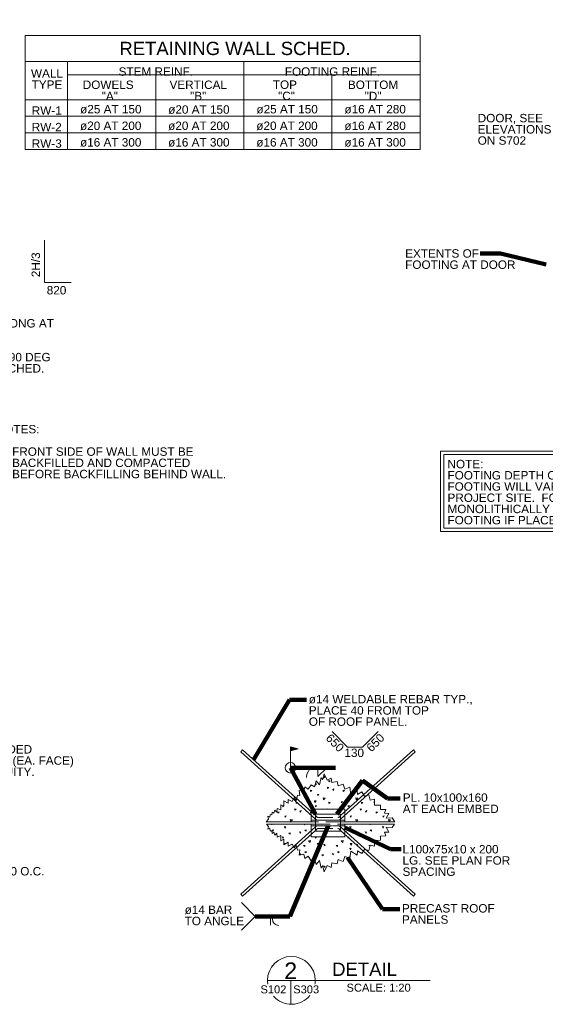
# Model space of a CAD drawing. Header units: inches. Extents: x 190401 to 201534, y 382357 to 388963.
# Tile 3 of 5: x 194224 to 197399, y 383016 to 388963. Entities that reach past the tile are written whole.
import ezdxf

# ---------------------------------------------------------------- set-up
doc = ezdxf.new("R2010")
doc.units = ezdxf.units.IN
doc.header["$MEASUREMENT"] = 0
doc.linetypes.add('DGN3', pattern=[132.8424, 88.5616, -44.2808])
for name, color, linetype, lineweight in [('G-ANN-TTLB', 7, 'Continuous', 0), ('G-ANNO-DIM', 1, 'Continuous', 0), ('G-ANNO-TEXT', 7, 'Continuous', 0), ('Level 1', 7, 'Continuous', 0), ('S-REIN-RBAR', 5, 'Continuous', 13)]:
    doc.layers.add(name, color=color, linetype=linetype, lineweight=lineweight)
doc.styles.add("3 4 1'-0", font='arial.ttf', dxfattribs={"height": 50.8})
doc.styles.get("Standard").update_dxf_attribs({"font": 'ARCHSTYL.shx', "width": 0.75, "height": 50.8})
doc.styles.add('SUBTITLE 4.7625', font='romans.shx', dxfattribs={"width": 0.8, "height": 4762.5})
doc.styles.add('TITLE20', font='simplex.shx', dxfattribs={"height": 127000})
doc.dimstyles.new('1 20', dxfattribs={"dimtxt": 50.8, "dimasz": 76.2, "dimexe": 25.4, "dimexo": 25.4, "dimgap": 25.4, "dimtad": 1, "dimdec": 0, "dimzin": 11, "dimdsep": 46, "dimtxsty": "3 4 1'-0", "dimblk1": 'OBLIQUE', "dimblk2": 'OBLIQUE', "dimsah": 1, "dimcen": 0, "dimadec": 4, "dimazin": 3, "dimtfac": 1, "dimtdec": 0, "dimtix": 1, "dimtofl": 0, "dimtmove": 0, "dimatfit": 3, "dimfxl": 1, "dimtolj": 1, "dimtzin": 0, "dimarcsym": 0})

# ---------------------------------------------------------------- blocks, each defined once
blk = doc.blocks.new('all_around1')
at = {"layer": 'Level 1'}
blk.add_circle((0, 0), 31.8, dxfattribs=at)
blk = doc.blocks.new('field2')
at = {"layer": 'Level 1'}
for p, q in [((0, 0), (0, 127)), ((47.6, 114.3), (0, 127)), ((47.6, 114.3), (0, 101.5))]:
    blk.add_line(p, q, dxfattribs=at)
at = {"layer": 'Level 1', "extrusion": (0, 0, -1), "flags": 128}
for points in [[(-1, 125.7), (-43.6, 114.3), (-1, 102.8), (-1, 125.7)], [(-2, 124.4), (-39.7, 114.3), (-2, 104.2), (-2, 124.4)], [(-3, 123), (-35.8, 114.3), (-3, 105.5), (-3, 123)], [(-4.1, 121.7), (-31.9, 114.3), (-4.1, 106.8), (-4.1, 121.7)], [(-5.1, 120.4), (-27.9, 114.3), (-5.1, 108.1), (-5.1, 120.4)], [(-6.1, 119.1), (-24, 114.3), (-6.1, 109.5), (-6.1, 119.1)], [(-7.1, 110.8), (-7.1, 117.7), (-20.1, 114.3), (-7.1, 110.8)], [(-8.1, 112.1), (-8.1, 116.4), (-16.2, 114.3), (-8.1, 112.1)], [(-9.1, 113.4), (-9.1, 115.1), (-12.2, 114.3), (-9.1, 113.4)]]:
    blk.add_lwpolyline(points, dxfattribs=at)
blk = doc.blocks.new('_Oblique')
at = {"color": 0, "linetype": 'ByBlock', "lineweight": -2}
blk.add_line((-0.5, -0.5), (0.5, 0.5), dxfattribs=at)
blk = doc.blocks.new('AnonymousCell4')
at = {"layer": 'S-REIN-RBAR'}
for p, q in [((-527.1, 200.1), (-516.5, 211.9)), ((-527.1, 200.1), (-75, -207)), ((-516.5, 211.9), (-76.2, -184.6)), ((527.1, 200.1), (75, -207)), ((516.5, 211.9), (76.2, -184.6)), ((527.1, 200.1), (516.5, 211.9))]:
    blk.add_line(p, q, dxfattribs=at)
at = {"layer": 'S-REIN-RBAR', "linetype": 'DGN3'}
for p, q in [((-66.4, -193.4), (-76.2, -184.6)), ((-62.3, -211.9), (62.3, -211.9)), ((-59.7, -196), (59.7, -196)), ((66.4, -193.4), (76.2, -184.6))]:
    blk.add_line(p, q, dxfattribs=at)
at = {"layer": 'S-REIN-RBAR', "linetype": 'DGN3', "extrusion": (0, 0, -1)}
for centre, radius, start, end in [((62.3, -192.8), 19.1, 270, 312), ((59.7, -186), 10, 270, 312), ((-62.3, -192.8), 19.1, 228, 270)]:
    blk.add_arc(centre, radius, start, end, dxfattribs=at)
at = {"layer": 'S-REIN-RBAR', "linetype": 'DGN3'}
blk.add_arc((59.7, -186), 10, 270, 312, dxfattribs=at)
blk = doc.blocks.new('AnonymousCell5')
at = {"layer": 'S-REIN-RBAR'}
for p, q in [((-527.1, -200.1), (-75, 207)), ((-516.5, -211.9), (-76.2, 184.6)), ((527.1, -200.1), (75, 207)), ((516.5, -211.9), (76.2, 184.6)), ((-527.1, -200.1), (-516.5, -211.9)), ((527.1, -200.1), (516.5, -211.9))]:
    blk.add_line(p, q, dxfattribs=at)
at = {"layer": 'S-REIN-RBAR', "linetype": 'DGN3'}
for p, q in [((-66.4, 193.4), (-76.2, 184.6)), ((-62.3, 211.9), (62.3, 211.9)), ((-59.7, 196), (59.7, 196)), ((66.4, 193.4), (76.2, 184.6))]:
    blk.add_line(p, q, dxfattribs=at)
for centre, radius, start, end in [((-62.3, 192.8), 19.1, 90, 132), ((-59.7, 186), 10, 90, 132), ((62.3, 192.8), 19.1, 48, 90)]:
    blk.add_arc(centre, radius, start, end, dxfattribs=at)
at = {"layer": 'S-REIN-RBAR', "linetype": 'DGN3', "extrusion": (0, 0, -1)}
blk.add_arc((-59.7, 186), 10, 90, 132, dxfattribs=at)

msp = doc.modelspace()

# ---------------------------------------------------------------- hatches: boundary and pattern name
at = {"layer": 'G-ANNO-TEXT', "extrusion": (0, 0, -1)}
h = msp.add_hatch(dxfattribs=at)
h.set_pattern_fill('DGN_CONCRETE4', color=256, style=0, pattern_type=2)
h.set_pattern_definition([(136.6029, (-194898.17, 384187.434), (-988.42, 915.915), [9.522, -1894.923]), (139.6022, (-194906.078, 384096.496), (-790.736, 654.225), [9.085, -1807.952]), (140.397, (-194993.06, 384169.77), (-197.684, 130.845), [10.263, -1016.028]), (82.8241, (-194906.078, 384096.496), (197.684, 1439.295), [7.913, -1574.623]), (82.8241, (-194898.17, 384187.434), (197.684, 1439.295), [7.913, -1574.623]), (90, (-194993.06, 384169.77), (-197.684, 1e-14), [7.85, -122.994]), (193.9396, (-194905.09, 384104.347), (-593.052, -130.845), [8.147, -1621.312]), (189.3957, (-194897.182, 384195.284), (-197.684, 1e-06), [8.015, -793.474]), (189.3957, (-194993.06, 384177.62), (-197.684, 1e-06), [8.015, -793.474]), (137.9313, (-194872.472, 384120.049), (-593.052003, 523.379998), [14.6464, -2914.628]), (135.206, (-195017.77, 384103.04), (-197.684, 261.69), [13.928, -543.207]), (185.81434, (-194870.495, 384131.17), (-1186.104, -130.845), [12.916, -2570.2656]), (186.2951, (-195015.793, 384114.16), (-988.42, -130.845), [11.933, -1181.366]), (79.9213, (-194872.472, 384120.049), (197.68401, 1046.76), [11.296, -2247.933]), (79.9213, (-195017.77, 384103.039), (197.68401, 1046.76), [11.296, -2247.933]), (113.3481, (-194840.842, 384144.91), (-197.684, 392.535), [9.976, -987.629]), (114.9323, (-194932.765, 384176.312), (-197.684, 392.535), [9.379, -1866.418]), (114.9323, (-194984.163, 384100.422), (-197.684, 392.535), [9.379, -1866.418]), (107.9393, (-195025.677, 384207.06), (-395.36799, 1177.605), [9.627, -1915.811]), (58.8542, (-194840.842, 384144.91), (197.684, 392.535), [7.644, -756.768]), (56.1195, (-194984.163, 384100.422), (593.052, 915.915), [7.092, -1411.3636]), (56.1195, (-194932.765, 384176.312), (593.052, 915.915), [7.092, -1411.3636]), (52.932, (-195025.68, 384207.06), (197.684, 130.845), [8.199, -319.765]), (161.6883, (-194980.21, 384106.31), (-197.684, -9e-07), [8.329, -408.128]), (161.6883, (-194836.89, 384151.45), (-197.684, -9e-07), [8.329, -408.128]), (161.6883, (-194928.81, 384182.2), (-197.684, -9e-07), [8.329, -408.128]), (161.6883, (-195020.735, 384213.6), (-197.684, -9e-07), [8.329, -408.128])])
h.paths.add_polyline_path([(-195711.7, 384118.7), (-195726.7, 384134.7), (-195723.3, 384151.9), (-195733.8, 384146.1), (-195736.2, 384162.1), (-195746.6, 384160.6), (-195749, 384176.9), (-195758.3, 384169.6), (-195764.4, 384187.3), (-195776.4, 384175.9), (-195779.4, 384199.1), (-195802, 384189.6), (-195801.4, 384221.1), (-195818.7, 384212.2), (-195819.9, 384244.9), (-195846.1, 384230.6), (-195846.1, 384253.2), (-195869.3, 384241.3), (-195881.2, 384264.5), (-195894.3, 384245.5), (-195901.4, 384278.8), (-195915.5, 384275.8), (-195912.1, 384307.3), (-195939.5, 384301.4), (-195945.4, 384328.8), (-195966.9, 384315.1), (-195984.2, 384342.2), (-196003.7, 384329.7), (-196014.5, 384364.4), (-196035.3, 384340.6), (-196044.8, 384386.4), (-196053.2, 384371), (-196062.7, 384408.5), (-196081.7, 384370.4), (-196104.6, 384381.8), (-196109.1, 384355.5), (-196142.1, 384361.2), (-196146.7, 384334.5), (-196177, 384346), (-196188.4, 384315.7), (-196218.7, 384327.2), (-196223.4, 384283.5), (-196262.1, 384307.9), (-196264.4, 384282.4), (-196290.3, 384299.2), (-196307.1, 384273.3), (-196333.2, 384280.1), (-196341.7, 384247.9), (-196368, 384254.8), (-196367.7, 384218.8), (-196403.7, 384218.5), (-196403.5, 384192.7), (-196436.1, 384192.4), (-196427.2, 384170.1), (-196452.8, 384168.9), (-196437.9, 384139.1), (-196473.6, 384142.1), (-196490.9, 384118.7), (-196187.9, 384118.7), (-196187.9, 384194.9), (-195984.7, 384194.9), (-195984.7, 384118.7)])
at = {"layer": 'G-ANNO-TEXT'}
h = msp.add_hatch(dxfattribs=at)
h.set_pattern_fill('DGN_CONCRETE4', color=256, style=0, pattern_type=2)
h.set_pattern_definition([(136.6029, (195162.07, 383929.32), (-988.42, 915.915), [9.522, -1894.923]), (139.6022, (195154.162, 383838.383), (-790.736, 654.225), [9.085, -1807.952]), (140.397, (195067.18, 383911.656), (-197.684, 130.845), [10.263, -1016.028]), (82.8241, (195154.162, 383838.383), (197.684, 1439.295), [7.913, -1574.623]), (82.8241, (195162.07, 383929.32), (197.684, 1439.295), [7.913, -1574.623]), (90, (195067.18, 383911.66), (-197.684, 1e-14), [7.85, -122.994]), (193.9396, (195155.15, 383846.233), (-593.052, -130.845), [8.147, -1621.312]), (189.3957, (195163.058, 383937.17), (-197.684, 1e-06), [8.015, -793.474]), (189.3957, (195067.18, 383919.506), (-197.684, 1e-06), [8.015, -793.474]), (137.9313, (195187.7685, 383861.935), (-593.052, 523.38), [14.6464, -2914.628]), (135.206, (195042.47, 383844.925), (-197.684, 261.69), [13.928, -543.207]), (185.8143, (195189.745, 383873.056), (-1186.104, -130.845), [12.916, -2570.2656]), (186.2951, (195044.448, 383856.047), (-988.42, -130.845), [11.933, -1181.366]), (79.9213, (195187.768, 383861.935), (197.68401, 1046.76), [11.296, -2247.933]), (79.9213, (195042.471, 383844.925), (197.68401, 1046.76), [11.296, -2247.933]), (113.3481, (195219.398, 383886.795), (-197.684, 392.535), [9.976, -987.629]), (114.9323, (195127.475, 383918.198), (-197.684, 392.535), [9.379, -1866.418]), (114.9323, (195076.077, 383842.308), (-197.684, 392.535), [9.379, -1866.418]), (107.9393, (195034.563, 383948.947), (-395.36799, 1177.605), [9.627, -1915.811]), (58.8542, (195219.398, 383886.795), (197.684, 392.535), [7.644, -756.768]), (56.1195, (195076.077, 383842.308), (593.052, 915.915), [7.092, -1411.364]), (56.1195, (195127.475, 383918.198), (593.052, 915.915), [7.092, -1411.364]), (52.932, (195034.56, 383948.95), (197.684, 130.845), [8.199, -319.765]), (161.6883, (195080.03, 383848.196), (-197.684, -9e-07), [8.329, -408.128]), (161.6883, (195223.35, 383893.34), (-197.684, -9e-07), [8.329, -408.128]), (161.6883, (195131.43, 383924.086), (-197.684, -9e-07), [8.329, -408.128]), (161.6883, (195039.505, 383955.49), (-197.684, -9e-07), [8.329, -408.128])])
h.paths.add_polyline_path([(195714.7, 384102.8), (195726.7, 384089.9), (195723.3, 384072.8), (195733.8, 384078.5), (195736.2, 384062.6), (195746.6, 384064.1), (195749, 384047.8), (195758.3, 384055.1), (195764.4, 384037.4), (195776.4, 384048.8), (195779.4, 384025.6), (195802, 384035.1), (195801.4, 384003.6), (195818.7, 384012.5), (195819.9, 383979.8), (195846.1, 383994.1), (195846.1, 383971.5), (195869.3, 383983.4), (195881.2, 383960.1), (195894.3, 383979.2), (195901.4, 383945.9), (195915.5, 383948.9), (195912.1, 383917.3), (195939.5, 383923.3), (195945.4, 383895.9), (195966.9, 383909.6), (195984.2, 383882.5), (196003.7, 383894.9), (196014.5, 383860.2), (196035.3, 383884), (196044.8, 383838.2), (196053.2, 383853.7), (196062.7, 383816.2), (196081.7, 383854.3), (196104.6, 383842.8), (196109.1, 383869.1), (196142.1, 383863.5), (196146.7, 383890.1), (196177, 383878.7), (196188.4, 383908.9), (196218.7, 383897.5), (196223.4, 383941.1), (196262.1, 383916.7), (196264.4, 383942.3), (196290.3, 383925.5), (196307.1, 383951.4), (196333.2, 383944.5), (196341.7, 383976.7), (196368, 383969.8), (196367.7, 384005.8), (196403.7, 384006.1), (196403.5, 384032), (196436.1, 384032.3), (196427.2, 384054.6), (196452.8, 384055.8), (196437.9, 384085.5), (196473.6, 384082.5), (196488.6, 384102.8), (196187.9, 384102.8), (196187.9, 384026.6), (195984.7, 384026.6), (195984.7, 384102.8)])

# ---------------------------------------------------------------- linework, layer by layer
at = {"layer": 'G-ANN-TTLB', "color": 7, "linetype": 'Continuous', "lineweight": 13}
msp.add_line((195720.8, 383159.9, -89.4), (196703.6, 383159.9, -89.4), dxfattribs=at)
at = {"layer": 'G-ANN-TTLB', "color": 7, "linetype": 'Continuous', "lineweight": 0}
msp.add_line((195720.8, 383159.9, -89.4), (196230.2, 383159.9, -89.4), dxfattribs=at)
for start, end in [(0, 180), (180, 188.86916), (350.56955, 0), (221.47954, 321.02453)]:
    msp.add_arc((195865.1, 383159.9, -89.4), 144.4, start, end, dxfattribs=at)
at = {"layer": 'G-ANNO-DIM'}
for p, q in [((196110.6, 384663.4), (196204.4, 384569.6)), ((196388.6, 384663.4), (196294.8, 384569.6)), ((196204.4, 384569.6), (196294.8, 384569.6))]:
    msp.add_line(p, q, dxfattribs=at)
at = {"layer": 'G-ANNO-DIM', "extrusion": (0, 0, -1), "flags": 128}
for points in [[(-196766.3, 386356.8), (-198490.4, 386356.8), (-198490.4, 385872.3), (-196766.3, 385872.3), (-196766.3, 386356.8)], [(-196786.3, 386336.8), (-198470.4, 386336.8), (-198470.4, 385892.3), (-196786.3, 385892.3), (-196786.3, 386336.8)]]:
    msp.add_lwpolyline(points, dxfattribs=at)
at = {"layer": 'G-ANNO-TEXT'}
for p, q in [((194257.1, 388868, 44.7), (194257.1, 388179.2, 44.7)), ((194257.1, 388868, 44.7), (196642.6, 388868, 44.7)), ((196642.6, 388868, 44.7), (196642.6, 388179.2, 44.7)), ((194257.1, 388711.1, 44.7), (196642.6, 388711.1, 44.7)), ((194512.6, 388711.1, 44.7), (194512.6, 388179.2, 44.7)), ((195577.6, 388711.1, 44.7), (195577.6, 388179.2, 44.7)), ((194512.6, 388628.9, 44.7), (196642.6, 388628.9, 44.7)), ((195045.1, 388628.9, 44.7), (195045.1, 388179.2, 44.7)), ((196110.1, 388628.9, 44.7), (196110.1, 388179.2, 44.7)), ((194257.1, 388479.5, 44.7), (196642.6, 388479.5, 44.7)), ((194257.1, 388379.4, 44.7), (196642.6, 388379.4, 44.7)), ((194257.1, 388279.3, 44.7), (196642.6, 388279.3, 44.7)), ((194257.1, 388179.2, 44.7), (196642.6, 388179.2, 44.7)), ((196025.3, 384444.4), (196025.3, 384391.9)), ((196025.3, 384391.9), (196078.9, 384444.4)), ((195714.7, 384118.7), (196010.1, 384118.7)), ((195714.7, 384102.8), (196010.1, 384102.8)), ((196162.5, 384118.7), (196488.6, 384118.7)), ((196162.5, 384102.8), (196488.6, 384102.8)), ((195646.8, 383546.2), (195563.4, 383629.6)), ((195646.8, 383546.2), (195563.4, 383462.9)), ((195738.5, 383546.2), (195738.5, 383493.8)), ((195860.7, 383159.9, 89.4), (195860.7, 383015.6, 89.4))]:
    msp.add_line(p, q, dxfattribs=at)
at = {"layer": 'G-ANNO-TEXT', "linetype": 'DGN3'}
for p, q in [((196187.9, 384128.2), (195984.7, 384128.2)), ((195984.7, 384093.3), (196187.9, 384093.3)), ((196162.5, 384118.7), (196010.1, 384118.7)), ((196010.1, 384102.8), (196162.5, 384102.8))]:
    msp.add_line(p, q, dxfattribs=at)
at = {"layer": 'G-ANNO-TEXT', "flags": 128}
for points in [[(194373.8, 387631.9), (194373.8, 387376.4), (194533.9, 387376.4)], [(196162.5, 384118.7), (196187.9, 384118.7), (196187.9, 384194.9), (195984.7, 384194.9), (195984.7, 384118.7), (196010.1, 384118.7)], [(196162.5, 384061.5), (196162.5, 384163.1), (196010.1, 384163.1), (196010.1, 384061.5), (196162.5, 384061.5)], [(195714.7, 384102.8), (195726.7, 384089.9), (195723.3, 384072.8), (195733.8, 384078.5), (195736.2, 384062.6), (195746.6, 384064.1), (195749, 384047.8), (195758.3, 384055.1), (195764.4, 384037.4), (195776.4, 384048.8), (195779.4, 384025.6), (195802, 384035.1), (195801.4, 384003.6), (195818.7, 384012.5), (195819.9, 383979.8), (195846.1, 383994.1), (195846.1, 383971.5), (195869.3, 383983.4), (195881.2, 383960.1), (195894.3, 383979.2), (195901.4, 383945.9), (195915.5, 383948.9), (195912.1, 383917.3), (195939.5, 383923.3), (195945.4, 383895.9), (195966.9, 383909.6), (195984.2, 383882.5), (196003.7, 383894.9), (196014.5, 383860.2), (196035.3, 383884), (196044.8, 383838.2), (196053.2, 383853.7), (196062.7, 383816.2), (196081.7, 383854.3), (196104.6, 383842.8), (196109.1, 383869.1), (196142.1, 383863.5), (196146.7, 383890.1), (196177, 383878.7), (196188.4, 383908.9), (196218.7, 383897.5), (196223.4, 383941.1), (196262.1, 383916.7), (196264.4, 383942.3), (196290.3, 383925.5), (196307.1, 383951.4), (196333.2, 383944.5), (196341.7, 383976.7), (196368, 383969.8), (196367.7, 384005.8), (196403.7, 384006.1), (196403.5, 384032), (196436.1, 384032.3), (196427.2, 384054.6), (196452.8, 384055.8), (196437.9, 384085.5), (196473.6, 384082.5), (196488.6, 384102.8), (196187.9, 384102.8), (196187.9, 384026.6), (195984.7, 384026.6), (195984.7, 384102.8), (195714.7, 384102.8)]]:
    msp.add_lwpolyline(points, dxfattribs=at)
at = {"layer": 'G-ANNO-TEXT', "extrusion": (0, 0, -1), "flags": 128}
for points in [[(-195711.7, 384118.7), (-195726.7, 384134.7), (-195723.3, 384151.9), (-195733.8, 384146.1), (-195736.2, 384162.1), (-195746.6, 384160.6), (-195749, 384176.9), (-195758.3, 384169.6), (-195764.4, 384187.3), (-195776.4, 384175.9), (-195779.4, 384199.1), (-195802, 384189.6), (-195801.4, 384221.1), (-195818.7, 384212.2), (-195819.9, 384244.9), (-195846.1, 384230.6), (-195846.1, 384253.2), (-195869.3, 384241.3), (-195881.2, 384264.5), (-195894.3, 384245.5), (-195901.4, 384278.8), (-195915.5, 384275.8), (-195912.1, 384307.3), (-195939.5, 384301.4), (-195945.4, 384328.8), (-195966.9, 384315.1), (-195984.2, 384342.2), (-196003.7, 384329.7), (-196014.5, 384364.4), (-196035.3, 384340.6), (-196044.8, 384386.4), (-196053.2, 384371), (-196062.7, 384408.5), (-196081.7, 384370.4), (-196104.6, 384381.8), (-196109.1, 384355.5), (-196142.1, 384361.2), (-196146.7, 384334.5), (-196177, 384346), (-196188.4, 384315.7), (-196218.7, 384327.2), (-196223.4, 384283.5), (-196262.1, 384307.9), (-196264.4, 384282.4), (-196290.3, 384299.2), (-196307.1, 384273.3), (-196333.2, 384280.1), (-196341.7, 384247.9), (-196368, 384254.8), (-196367.7, 384218.8), (-196403.7, 384218.5), (-196403.5, 384192.7), (-196436.1, 384192.4), (-196427.2, 384170.1), (-196452.8, 384168.9), (-196437.9, 384139.1), (-196473.6, 384142.1), (-196490.9, 384118.7), (-196187.9, 384118.7), (-196187.9, 384194.9), (-195984.7, 384194.9), (-195984.7, 384118.7), (-195711.7, 384118.7)], [(-196162.5, 384102.8), (-196187.9, 384102.8), (-196187.9, 384026.6), (-195984.7, 384026.6), (-195984.7, 384102.8), (-196010.1, 384102.8)]]:
    msp.add_lwpolyline(points, dxfattribs=at)
at = {"layer": 'Level 1'}
for p in [(195750.7, 383546.2), (195750.7, 383529.9)]:
    msp.add_line(p, (195750.7, 383538), dxfattribs=at)
msp.add_arc((195788.8, 383529.9), 38.1, 180, 270, dxfattribs=at)

# ---------------------------------------------------------------- block references
at = {"color": 7, "linetype": 'Continuous', "lineweight": 0}
for name, p in [('AnonymousCell4', (196086.3, 384340.1)), ('field2', (195859, 384444.4)), ('all_around1', (195859, 384444.4)), ('AnonymousCell5', (196086.3, 383881.4))]:
    msp.add_blockref(name, p, dxfattribs=at)

# ---------------------------------------------------------------- texts
at = {"layer": 'G-ANN-TTLB', "color": 7, "linetype": 'Continuous', "lineweight": 13, "char_height": 80, "attachment_point": 7, "style": 'SUBTITLE 4.7625'}
for s, insert in [('{\\fArial|b0|i0|c0|p34;\\W1;RETAINING WALL SCHED.}', (194825.6, 388748, -44.7)), ('{\\fArial|b0|i0|c0|p34;\\W1;DETAIL}', (196111.3, 383187, -89.4))]:
    msp.add_mtext(s, dxfattribs=dict(at, insert=insert))
at = {"layer": 'G-ANN-TTLB', "color": 7, "linetype": 'Continuous', "lineweight": 0, "style": 'TITLE20'}
for s, insert, char_height, attachment_point in [('{\\fArial|b0|i0|c0|p34;2}', (195860.7, 383218.4, -89.4), 100, 5), ('{\\fArial|b0|i0|c0|p34;S102}', (195756.4, 383081.1, -89.4), 48, 8), ('{\\fArial|b0|i0|c0|p34;S303}', (195954.2, 383081.1, -89.4), 48, 8)]:
    msp.add_mtext(s, dxfattribs=dict(at, insert=insert, char_height=char_height, attachment_point=attachment_point))
at = {"layer": 'G-ANN-TTLB', "color": 7, "linetype": 'Continuous', "lineweight": 0, "insert": (196392, 383091.4, -89.4), "char_height": 48, "attachment_point": 8}
msp.add_mtext('{\\fArial|b0|i0|c0|p34;\\W1;SCALE: 1:20}', dxfattribs=at)
at = {"layer": 'G-ANNO-TEXT', "char_height": 50.8, "attachment_point": 8, "line_spacing_factor": 0.8}
for s, insert in [('{\\fArial|b0|i0|c0|p34;\\W1;\\C256;STEM REINF.}', (195045.7, 388623.3, 44.7)), ('{\\fArial|b0|i0|c0|p34;\\W1;\\C256;FOOTING REINF.}', (196113.2, 388623.3, 44.7)), ('{\\fArial|b0|i0|c0|p34;\\W1;\\C256;WALL\\PTYPE}', (194388.3, 388545.4, 44.7)), ('{\\fArial|b0|i0|c0|p34;\\W1;\\C256;DOWELS\\P "A"}', (194758.3, 388476.6)), ('{\\fArial|b0|i0|c0|p34;\\W1;\\C256;VERTICAL \\P"B"}', (195302.2, 388476.6)), ('{\\fArial|b0|i0|c0|p34;\\W1;\\C256;TOP\\P "C"}', (195825.8, 388476.6)), ('{\\fArial|b0|i0|c0|p34;\\W1;\\C256;BOTTOM\\P"D"}', (196358.3, 388476.6)), ('{\\fArial|b0|i0|c0|p34;\\W1;\\C256;RW-1}', (194387, 388388.9, 44.7)), ('{\\fArial|b0|i0|c0|p34;\\W1;\\C256;RW-2}', (194387, 388288.8, 44.7)), ('{\\fArial|b0|i0|c0|p34;\\W1;\\C256;RW-3}', (194387, 388188.6, 44.7))]:
    msp.add_mtext(s, dxfattribs=dict(at, insert=insert))
at = {"layer": 'G-ANNO-TEXT', "char_height": 50.8, "attachment_point": 8, "line_spacing_factor": 0.8, "style": "3 4 1'-0"}
for s, insert in [('{\\C256;ø25 AT 150}', (194774.2, 388395.4, 44.7)), ('{\\C256;ø20 AT 150}', (195306.2, 388393.4, 44.7)), ('{\\C256;ø25 AT 150}', (195839.1, 388395.4, 44.7)), ('{\\C256;ø16 AT 280}', (196371, 388395.4, 44.7)), ('{\\C256;ø20 AT 200}', (194773.3, 388295.3, 44.7)), ('{\\C256;ø20 AT 200}', (195305.8, 388295.3, 44.7)), ('{\\C256;ø20 AT 200}', (195838.3, 388295.3, 44.7)), ('{\\C256;ø16 AT 280}', (196370.8, 388295.3, 44.7)), ('{\\C256;ø16 AT 300}', (194773.3, 388195.2, 44.7)), ('{\\C256;ø16 AT 300}', (195305.8, 388195.2, 44.7)), ('{\\C256;ø16 AT 300}', (195838.3, 388195.2, 44.7)), ('{\\C256;ø16 AT 300}', (196370.8, 388195.2, 44.7))]:
    msp.add_mtext(s, dxfattribs=dict(at, insert=insert))
at = {"layer": 'G-ANNO-TEXT', "color": 7, "char_height": 50.8, "attachment_point": 1, "line_spacing_factor": 0.8, "style": "3 4 1'-0"}
for s, insert in [('DOOR, SEE \\PELEVATIONS \\PON S702', (196990.5, 388393.8, -178.8)), ('EXTENTS OF \\PFOOTING AT DOOR', (196552.4, 387576.3, -178.8)), ('820', (194387, 387354.1)), ('ø16  BARS x 1000 LONG AT \\P300 O.C.', (193511.3, 387154.4)), ('TOP REINF. "C" W/ 90 DEG\\PSTD, HOOK. SEE SCHED.', (193512.4, 386950.1)), ('NOTES:\\P\\P1.  FRONT SIDE OF WALL MUST BE \\P     BACKFILLED AND COMPACTED \\P     BEFORE BACKFILLING BEHIND WALL.', (194079.2, 386514.9)), ('NOTE:\\PFOOTING DEPTH OF RETAINING WALL\\PFOOTING WILL VARY DEPENDING ON \\PPROJECT SITE.  FOOTING MAY BE PLACED\\PMONOLITHICALLY WITH SIDE WALL\\PFOOTING IF PLACED AT THE SAME ELEVATION.', (196807.9, 386304.1, -89.4)), ('ø14 WELDABLE REBAR TYP., \\PPLACE 40 FROM TOP\\POF ROOF PANEL.', (195970.2, 384883.9)), ('ø14 BAR AT 1500 O.C. WELDED\\PTO CHANNELS AND REINF. (EA. FACE)\\PFOR ELECTRICAL CONTINUITY.', (193233.9, 384581.2)), ('130', (196185.3, 384560)), ('7', (195939.6, 384436.2)), ('PL. 10x100x160\\PAT EACH EMBED', (196537.9, 384289.5)), ('L100x75x10 x 200 \\PLG. SEE PLAN FOR \\PSPACING', (196536.4, 383977.6)), ('ø14 BAR \\PTO ANGLE', (195219.9, 383612)), ('PRECAST ROOF\\PPANELS', (196533.1, 383620.8))]:
    msp.add_mtext(s, dxfattribs=dict(at, insert=insert))
for s, insert, rotation in [('2H/3', (194295.3, 387407.4), 90), ('650', (196104.6, 384654.7), 315), ('650', (196312.6, 384572.2), 45)]:
    msp.add_mtext(s, dxfattribs=dict(at, insert=insert, rotation=rotation))
at = {"layer": 'G-ANNO-TEXT', "color": 7, "insert": (193402.9, 383912.4), "char_height": 50.8, "width": 986.267, "attachment_point": 1, "line_spacing_factor": 0.8, "style": "3 4 1'-0"}
msp.add_mtext('U 400 W/ 16 DIA. x 200 HEADED STUDS AT 300 O.C.', dxfattribs=at)

# ---------------------------------------------------------------- leaders
at = {"layer": 'G-ANNO-TEXT'}
for points in [[(197404.5, 387484.3, -268.2), (197127.4, 387551.3, -268.2), (197004.8, 387551.3, -268.2)], [(195636.7, 384491.7), (195853.3, 384854.3), (195956.4, 384854.3)], [(196010.1, 384163.1), (195859, 384444.4), (196130.8, 384444.4)], [(196139.2, 384163.1), (196295.1, 384367.7), (196444.9, 384257.8), (196522.8, 384257.8)], [(196086.3, 384093.3), (195854.6, 383546.2), (195646.8, 383546.2)], [(196187.9, 384084), (196463.6, 383953.2), (196528.3, 383953.2)], [(196203.6, 383903.2), (196416.1, 383591.1), (196519.3, 383591.1)]]:
    msp.add_leader(points, dimstyle='1 20', override={"dimscale": 1, "dimtxt": 50.8, "dimasz": 76.2, "dimgap": 25.4, "dimtad": 1, "dimclrd": 0, "dimlwd": 65534}, dxfattribs=at)

doc.saveas('drawing.dxf')
